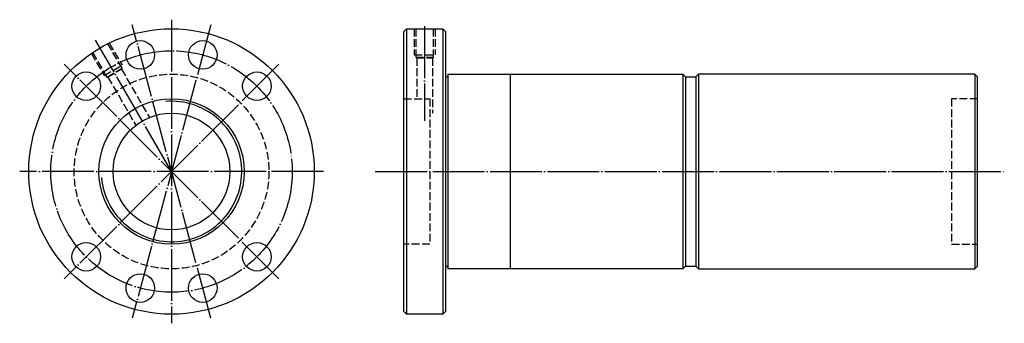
# Model space of a CAD drawing. Header units: millimetres. Extents: x -46 to 333, y 142 to 258.
import ezdxf

# ---------------------------------------------------------------- set-up
doc = ezdxf.new("R2010")
doc.units = ezdxf.units.MM
for name, pattern in [('CENTER', [22, 20, -1, 0, -1]), ('DASHED', [4, 3, -1]), ('THIN', [200000, 200000, 0])]:
    doc.linetypes.add(name, pattern=pattern)
doc.layers.add('NT', color=7, linetype='Continuous')

msp = doc.modelspace()

# ---------------------------------------------------------------- linework, layer by layer
at = {"layer": 'NT', "color": 3, "linetype": 'CENTER'}
for p, q in [((12.5, 258.5), (12.5, 141.5)), ((27.64, 256.51), (-2.64, 143.49)), ((27.64, 143.49), (-2.64, 256.51)), ((110, 256), (110, 219.5)), ((12.5, 200), (-16.75, 250.66)), ((53.87, 241.37), (-28.87, 158.63)), ((53.87, 158.63), (-28.87, 241.37)), ((71, 200), (-46, 200)), ((91, 200), (333.32, 200))]:
    msp.add_line(p, q, dxfattribs=at)
at = {"layer": 'NT', "color": 16, "linetype": 'Continuous'}
for p, q in [((102, 254), (103, 255)), ((103, 255), (117, 255)), ((103, 255), (103, 145)), ((117, 255), (118, 254)), ((117, 255), (117, 145)), ((102, 146), (102, 254)), ((118, 254), (118, 146)), ((118, 236.5), (119, 236.5)), ((119, 237.5), (119, 162.5)), ((119, 237.5), (209.5, 237.5)), ((143, 237.5), (143, 162.5)), ((209.5, 237.5), (210.5, 236.5)), ((209.5, 237.5), (209.5, 162.5)), ((210.5, 236.5), (210.5, 163.5)), ((210.5, 236.5), (214.5, 236.5)), ((215.5, 237.5), (214.5, 236.5)), ((214.5, 236.5), (214.5, 163.5)), ((322, 237.5), (215.5, 237.5)), ((215.5, 237.5), (215.5, 162.5)), ((322, 237.5), (322, 162.5)), ((322, 237.5), (323, 236.5)), ((323, 163.5), (323, 236.5)), ((118, 163.5), (119, 163.5)), ((210.5, 163.5), (209.5, 162.5)), ((210.5, 163.5), (214.5, 163.5)), ((214.5, 163.5), (215.5, 162.5)), ((322, 162.5), (323, 163.5)), ((209.5, 162.5), (119, 162.5)), ((215.5, 162.5), (322, 162.5)), ((103, 145), (102, 146)), ((117, 145), (103, 145)), ((118, 146), (117, 145))]:
    msp.add_line(p, q, dxfattribs=at)
at = {"layer": 'NT', "color": 1, "linetype": 'DASHED'}
for p, q in [((106, 255), (106, 245)), ((114, 255), (114, 245)), ((-11.46, 249.5), (-6.54, 240.97)), ((-18.39, 245.5), (-13.46, 236.97)), ((106, 245), (114, 245)), ((106.6, 244), (113.4, 244)), ((107, 243.77), (107, 228)), ((113, 243.77), (113, 222.5)), ((-13.46, 236.97), (-6.54, 240.97)), ((-12.44, 236.41), (-6.56, 239.81)), ((-6.79, 239.41), (3.95, 220.81)), ((-11.98, 236.41), (-1.25, 217.81)), ((102, 228), (112, 228)), ((112, 228), (112, 172)), ((323, 228), (313, 228)), ((313, 228), (313, 172)), ((112, 172), (102, 172)), ((313, 172), (323, 172))]:
    msp.add_line(p, q, dxfattribs=at)
for points in [[(106.6, 255), (106.6, 244), (107, 243.77), (113, 243.77), (113.4, 244), (113.4, 255)], [(-17.89, 245.84), (-12.44, 236.41), (-11.98, 236.41), (-6.79, 239.41), (-6.56, 239.81), (-12, 249.24)]]:
    msp.add_lwpolyline(points, dxfattribs=at)
at = {"layer": 'NT', "color": 16, "linetype": 'Continuous'}
for centre, radius in [((12.5, 200), 55), ((0.46, 244.92), 5.5), ((24.54, 244.92), 5.5), ((-20.38, 232.88), 5.5), ((45.38, 232.88), 5.5), ((12.5, 200), 28), ((12.5, 200), 22.5), ((-20.38, 167.12), 5.5), ((45.38, 167.12), 5.5), ((0.46, 155.08), 5.5), ((24.54, 155.08), 5.5)]:
    msp.add_circle(centre, radius, dxfattribs=at)
at = {"layer": 'NT', "color": 3, "linetype": 'CENTER'}
msp.add_circle((12.5, 200), 46.5, dxfattribs=at)
at = {"layer": 'NT', "color": 1, "linetype": 'DASHED'}
msp.add_circle((12.5, 200), 37.5, dxfattribs=at)
at = {"layer": 'NT', "color": 5, "linetype": 'THIN'}
msp.add_arc((12.5, 200), 27.06, 185, 95, dxfattribs=at)

doc.saveas('drawing.dxf')
